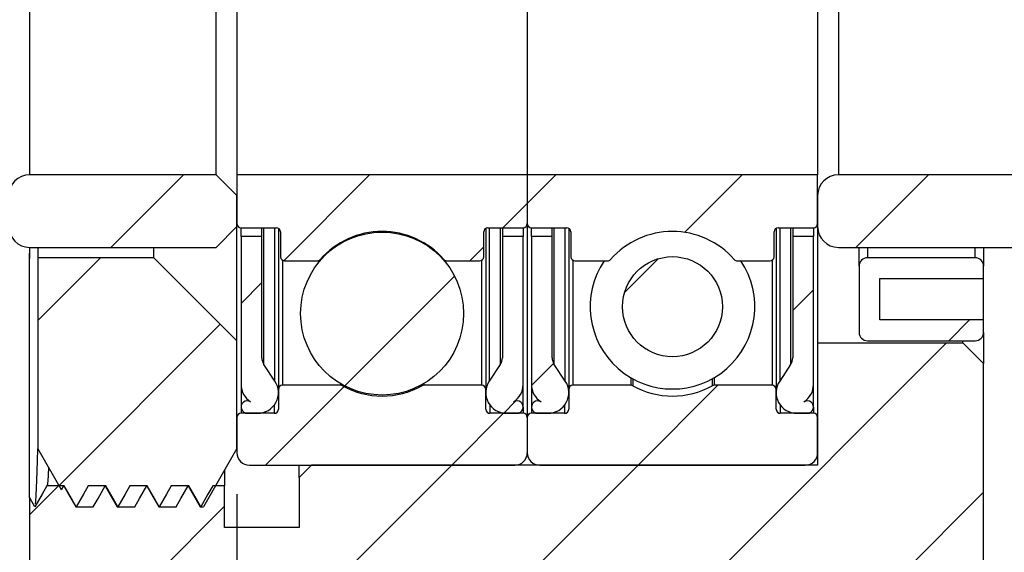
# Model space of a CAD drawing. Header units: millimetres. Extents: x 25 to 346, y 41 to 192.
# Tile 10 of 14: x 220 to 244, y 76 to 89. Entities that reach past the tile are written whole.
import ezdxf

# ---------------------------------------------------------------- set-up
doc = ezdxf.new("R2010")
doc.units = ezdxf.units.MM
doc.layers.add('FORMAT', color=7, linetype='Continuous')
doc.styles.add('SLDTEXTSTYLE0', font='TXT', dxfattribs={"width": 0.75})
doc.dimstyles.new('SLDDIMSTYLE1', dxfattribs={"dimtxt": 3.5, "dimasz": 2.5, "dimexe": 0, "dimexo": 0.0625, "dimgap": 0.875, "dimtad": 1, "dimrnd": 1e-09, "dimzin": 12, "dimdsep": 46, "dimtxsty": 'SLDTEXTSTYLE0', "dimsah": 1, "dimcen": 0.09, "dimadec": 0, "dimazin": 3, "dimtfac": 1, "dimtmove": 0, "dimatfit": 0, "dimfxl": 1, "dimfrac": 2, "dimtolj": 1, "dimtzin": 12, "dimarcsym": 0})
doc.dimstyles.new('SLDDIMSTYLE2', dxfattribs={"dimtxt": 3.5, "dimasz": 2.5, "dimexe": 0, "dimexo": 0.0625, "dimgap": 0.875, "dimtad": 1, "dimrnd": 1e-09, "dimzin": 12, "dimdsep": 46, "dimtxsty": 'SLDTEXTSTYLE0', "dimsah": 1, "dimcen": 0.09, "dimadec": 0, "dimazin": 3, "dimtfac": 1, "dimtofl": 0, "dimtmove": 0, "dimatfit": 3, "dimfxl": 1, "dimfrac": 2, "dimtolj": 1, "dimtzin": 12, "dimarcsym": 0})

# ---------------------------------------------------------------- blocks, each defined once
blk = doc.blocks.new('_D_3')
at = {"layer": 'FORMAT', "color": 7}
for p, q in [((212.655, 92.957), (212.655, 98.457)), ((219.442, 92.957), (211.655, 92.957)), ((212.655, 92.957), (212.655, 84.957)), ((219.442, 84.957), (211.655, 84.957)), ((212.655, 84.957), (212.655, 79.457))]:
    blk.add_line(p, q, dxfattribs=at)
for points in [[(212.655, 92.957), (212.905, 95.457), (212.405, 95.457)], [(212.655, 84.957), (212.405, 82.457), (212.905, 82.457)]]:
    blk.add_solid(points, dxfattribs=at)
at = {"layer": 'FORMAT', "color": 7, "char_height": 3.5, "attachment_point": 1, "rotation": 90, "style": 'SLDTEXTSTYLE0'}
for s, insert in [('8', (208.089, 89.853)), ('%%c', (208.143, 84.574))]:
    blk.add_mtext(s, dxfattribs=dict(at, insert=insert))
blk = doc.blocks.new('_D_8')
at = {"layer": 'FORMAT', "color": 7}
for p, q in [((251.442, 80.057), (251.442, 59.223)), ((225.442, 77.257), (225.442, 59.223)), ((251.442, 60.223), (225.442, 60.223))]:
    blk.add_line(p, q, dxfattribs=at)
for points in [[(225.442, 60.223), (227.942, 59.973), (227.942, 60.473)], [(251.442, 60.223), (248.942, 60.473), (248.942, 59.973)]]:
    blk.add_solid(points, dxfattribs=at)
at = {"layer": 'FORMAT', "color": 7, "insert": (235.46, 64.735), "char_height": 3.5, "attachment_point": 1, "style": 'SLDTEXTSTYLE0'}
blk.add_mtext('26', dxfattribs=at)
blk = doc.blocks.new('_D_9')
at = {"layer": 'FORMAT', "color": 7}
for p, q in [((225.442, 77.257), (225.442, 59.223)), ((220.442, 67.207), (220.442, 59.223)), ((220.442, 60.223), (214.209, 60.223)), ((225.442, 60.223), (220.442, 60.223)), ((225.442, 60.223), (230.942, 60.223))]:
    blk.add_line(p, q, dxfattribs=at)
for points in [[(220.442, 60.223), (217.942, 60.473), (217.942, 59.973)], [(225.442, 60.223), (227.942, 59.973), (227.942, 60.473)]]:
    blk.add_solid(points, dxfattribs=at)
at = {"layer": 'FORMAT', "color": 7, "insert": (214.209, 64.735), "char_height": 3.5, "attachment_point": 1, "style": 'SLDTEXTSTYLE0'}
blk.add_mtext('5', dxfattribs=at)

msp = doc.modelspace()

# ---------------------------------------------------------------- hatches: boundary and pattern name
at = {"linetype": 'Continuous', "lineweight": 18}
h = msp.add_hatch(dxfattribs=at)
h.set_pattern_fill('ANSI31', style=0)
edge = h.paths.add_edge_path(flags=0)
edge.add_line((225.4422, 84.45714), (224.9422, 84.95714))
edge.add_line((224.9422, 84.95714), (220.4422, 84.95714))
edge.add_arc((220.4422, 84.45714), 0.5, 90, 180)
edge.add_line((219.9422, 84.45714), (219.9422, 83.70714))
edge.add_arc((220.4422, 83.70714), 0.5, 180, 270)
edge.add_line((220.4422, 83.20714), (224.9422, 83.20714))
edge.add_line((224.9422, 83.20714), (225.4422, 83.70714))
edge.add_line((225.4422, 83.70714), (225.4422, 84.45714))
h = msp.add_hatch(dxfattribs=at)
h.set_pattern_fill('ANSI31', style=0)
edge = h.paths.add_edge_path(flags=0)
edge.add_arc((232.3422, 83.78214), 0.1, 270, 360)
edge.add_line((232.4422, 83.78214), (232.4422, 84.95714))
edge.add_line((232.4422, 84.95714), (225.4422, 84.95714))
edge.add_line((225.4422, 84.95714), (225.4422, 83.78214))
edge.add_arc((225.5422, 83.78214), 0.1, 180, 270)
edge.add_line((225.5422, 83.68214), (226.3922, 83.68214))
edge.add_arc((226.3922, 83.58214), 0.1, 0, 90, ccw=False)
edge.add_line((226.4922, 83.58214), (226.4922, 82.98214))
edge.add_arc((226.5922, 82.98214), 0.1, 180, 270)
edge.add_line((226.5922, 82.88214), (227.37568, 82.88214))
edge.add_arc((227.37568, 82.98214), 0.1, 270, 318.725277)
edge.add_arc((228.9422, 81.60714), 1.98438, 41.274723, 138.725277, ccw=False)
edge.add_arc((230.50872, 82.98214), 0.1, 221.274723, 270)
edge.add_line((230.50872, 82.88214), (231.2922, 82.88214))
edge.add_arc((231.2922, 82.98214), 0.1, 270, 360)
edge.add_line((231.3922, 82.98214), (231.3922, 83.58214))
edge.add_arc((231.4922, 83.58214), 0.1, 90, 180, ccw=False)
edge.add_line((231.4922, 83.68214), (232.3422, 83.68214))
h = msp.add_hatch(dxfattribs=at)
h.set_pattern_fill('ANSI31', style=0)
edge = h.paths.add_edge_path(flags=0)
edge.add_arc((239.3422, 83.78214), 0.1, 270, 360)
edge.add_line((239.4422, 83.78214), (239.4422, 84.95714))
edge.add_line((239.4422, 84.95714), (232.4422, 84.95714))
edge.add_line((232.4422, 84.95714), (232.4422, 83.78214))
edge.add_arc((232.5422, 83.78214), 0.1, 180, 270)
edge.add_line((232.5422, 83.68214), (233.3922, 83.68214))
edge.add_arc((233.3922, 83.58214), 0.1, 0, 90, ccw=False)
edge.add_line((233.4922, 83.58214), (233.4922, 82.98214))
edge.add_arc((233.5922, 82.98214), 0.1, 180, 270)
edge.add_line((233.5922, 82.88214), (234.37568, 82.88214))
edge.add_arc((234.37568, 82.98214), 0.1, 270, 318.725277)
edge.add_arc((235.9422, 81.60714), 1.98438, 41.274723, 138.725277, ccw=False)
edge.add_arc((237.50872, 82.98214), 0.1, 221.274723, 270)
edge.add_line((237.50872, 82.88214), (238.2922, 82.88214))
edge.add_arc((238.2922, 82.98214), 0.1, 270, 360)
edge.add_line((238.3922, 82.98214), (238.3922, 83.58214))
edge.add_arc((238.4922, 83.58214), 0.1, 90, 180, ccw=False)
edge.add_line((238.4922, 83.68214), (239.3422, 83.68214))
h = msp.add_hatch(dxfattribs=at)
h.set_pattern_fill('ANSI31', style=0)
edge = h.paths.add_edge_path(flags=0)
edge.add_line((244.9422, 84.45714), (244.4422, 84.95714))
edge.add_line((244.4422, 84.95714), (239.9422, 84.95714))
edge.add_arc((239.9422, 84.45714), 0.5, 90, 180)
edge.add_line((239.4422, 84.45714), (239.4422, 83.70714))
edge.add_arc((239.9422, 83.70714), 0.5, 180, 270)
edge.add_line((239.9422, 83.20714), (244.4422, 83.20714))
edge.add_line((244.4422, 83.20714), (244.9422, 83.70714))
edge.add_line((244.9422, 83.70714), (244.9422, 84.45714))
h = msp.add_hatch(dxfattribs=at)
h.set_pattern_fill('ANSI31', style=0)
edge = h.paths.add_edge_path(flags=0)
edge.add_arc((228.9422, 81.61238), 1.96488, 0, 360)
h = msp.add_hatch(dxfattribs=at)
h.set_pattern_fill('ANSI31', style=0)
edge = h.paths.add_edge_path(flags=0)
edge.add_line((226.35785, 79.98505), (226.09281, 80.38145))
edge.add_arc((226.3422, 80.54819), 0.3, 180, 213.76769, ccw=False)
edge.add_line((226.0422, 80.54819), (226.0422, 83.47214))
edge.add_line((226.0422, 83.47214), (225.5422, 83.47214))
edge.add_line((225.5422, 83.47214), (225.5422, 79.90486))
edge.add_arc((226.0422, 79.90486), 0.5, 180, 237.42103)
edge.add_arc((225.6922, 79.35714), 0.15, 57.42103, 270)
edge.add_line((225.6922, 79.20714), (225.9422, 79.20714))
edge.add_arc((225.9422, 79.70714), 0.5, 270, 393.76769)
h = msp.add_hatch(dxfattribs=at)
h.set_pattern_fill('ANSI31', style=0)
edge = h.paths.add_edge_path(flags=0)
edge.add_line((231.8422, 83.47214), (231.8422, 80.54819))
edge.add_arc((231.5422, 80.54819), 0.3, -33.76769, 0, ccw=False)
edge.add_line((231.79159, 80.38145), (231.52655, 79.98505))
edge.add_arc((231.9422, 79.70714), 0.5, 146.23231, 270)
edge.add_line((231.9422, 79.20714), (232.1922, 79.20714))
edge.add_arc((232.1922, 79.35714), 0.15, 270, 482.57897)
edge.add_arc((231.8422, 79.90486), 0.5, 302.57897, 360)
edge.add_line((232.3422, 79.90486), (232.3422, 83.47214))
edge.add_line((232.3422, 83.47214), (231.8422, 83.47214))
h = msp.add_hatch(dxfattribs=at)
h.set_pattern_fill('ANSI31', style=0)
edge = h.paths.add_edge_path(flags=0)
edge.add_line((233.35785, 79.98505), (233.09281, 80.38145))
edge.add_arc((233.3422, 80.54819), 0.3, 180, 213.76769, ccw=False)
edge.add_line((233.0422, 80.54819), (233.0422, 83.47214))
edge.add_line((233.0422, 83.47214), (232.5422, 83.47214))
edge.add_line((232.5422, 83.47214), (232.5422, 79.90486))
edge.add_arc((233.0422, 79.90486), 0.5, 180, 237.42103)
edge.add_arc((232.6922, 79.35714), 0.15, 57.42103, 270)
edge.add_line((232.6922, 79.20714), (232.9422, 79.20714))
edge.add_arc((232.9422, 79.70714), 0.5, 270, 393.76769)
h = msp.add_hatch(dxfattribs=at)
h.set_pattern_fill('ANSI31', style=0)
edge = h.paths.add_edge_path(flags=0)
edge.add_line((238.8422, 83.47214), (238.8422, 80.54819))
edge.add_arc((238.5422, 80.54819), 0.3, -33.76769, 0, ccw=False)
edge.add_line((238.79159, 80.38145), (238.52655, 79.98505))
edge.add_arc((238.9422, 79.70714), 0.5, 146.23231, 270)
edge.add_line((238.9422, 79.20714), (239.1922, 79.20714))
edge.add_arc((239.1922, 79.35714), 0.15, 270, 482.57897)
edge.add_arc((238.8422, 79.90486), 0.5, 302.57897, 360)
edge.add_line((239.3422, 79.90486), (239.3422, 83.47214))
edge.add_line((239.3422, 83.47214), (238.8422, 83.47214))
h = msp.add_hatch(dxfattribs=at)
h.set_pattern_fill('ANSI31', style=0)
edge = h.paths.add_edge_path(flags=0)
edge.add_spline(control_points=[(221.26867, 77.45714), (221.30633, 77.39192), (221.34398, 77.3267), (221.38164, 77.26149), (221.44021, 77.16004), (221.49879, 77.05859), (221.55736, 76.95714)], knot_values=[0, 0, 0, 0, 0.00022593, 0.00022593, 0.00022593, 0.00057736, 0.00057736, 0.00057736, 0.00057736], weights=[1, 1, 1, 1, 1, 1, 1], degree=3, periodic=0)
edge.add_line((221.55736, 76.95714), (221.97996, 76.95714))
edge.add_spline(control_points=[(221.97996, 76.95714), (222.01762, 77.02236), (222.05527, 77.08757), (222.09293, 77.15279), (222.15151, 77.25424), (222.21009, 77.35569), (222.26867, 77.45714)], knot_values=[0, 0, 0, 0, 0.00022593, 0.00022593, 0.00022593, 0.00057737, 0.00057737, 0.00057737, 0.00057737], weights=[1, 1, 1, 1, 1, 1, 1], degree=3, periodic=0)
edge.add_spline(control_points=[(222.26867, 77.45714), (222.30633, 77.39192), (222.34398, 77.3267), (222.38164, 77.26149), (222.44021, 77.16004), (222.49879, 77.05859), (222.55736, 76.95714)], knot_values=[0, 0, 0, 0, 0.00022593, 0.00022593, 0.00022593, 0.00057736, 0.00057736, 0.00057736, 0.00057736], weights=[1, 1, 1, 1, 1, 1, 1], degree=3, periodic=0)
edge.add_line((222.55736, 76.95714), (222.97996, 76.95714))
edge.add_spline(control_points=[(222.97996, 76.95714), (223.01762, 77.02236), (223.05527, 77.08757), (223.09293, 77.15279), (223.15151, 77.25424), (223.21009, 77.35569), (223.26867, 77.45714)], knot_values=[0, 0, 0, 0, 0.00022593, 0.00022593, 0.00022593, 0.00057737, 0.00057737, 0.00057737, 0.00057737], weights=[1, 1, 1, 1, 1, 1, 1], degree=3, periodic=0)
edge.add_spline(control_points=[(223.26867, 77.45714), (223.30633, 77.39192), (223.34398, 77.3267), (223.38164, 77.26149), (223.44021, 77.16004), (223.49879, 77.05859), (223.55736, 76.95714)], knot_values=[0, 0, 0, 0, 0.00022593, 0.00022593, 0.00022593, 0.00057736, 0.00057736, 0.00057736, 0.00057736], weights=[1, 1, 1, 1, 1, 1, 1], degree=3, periodic=0)
edge.add_line((223.55736, 76.95714), (223.97996, 76.95714))
edge.add_spline(control_points=[(223.97996, 76.95714), (224.01762, 77.02236), (224.05527, 77.08757), (224.09293, 77.15279), (224.15151, 77.25424), (224.21009, 77.35569), (224.26867, 77.45714)], knot_values=[0, 0, 0, 0, 0.00022593, 0.00022593, 0.00022593, 0.00057737, 0.00057737, 0.00057737, 0.00057737], weights=[1, 1, 1, 1, 1, 1, 1], degree=3, periodic=0)
edge.add_spline(control_points=[(224.26867, 77.45714), (224.30633, 77.39192), (224.34398, 77.3267), (224.38164, 77.26149), (224.44021, 77.16004), (224.49879, 77.05859), (224.55736, 76.95714)], knot_values=[0, 0, 0, 0, 0.00022593, 0.00022593, 0.00022593, 0.00057736, 0.00057736, 0.00057736, 0.00057736], weights=[1, 1, 1, 1, 1, 1, 1], degree=3, periodic=0)
edge.add_line((224.55736, 76.95714), (224.63391, 76.95714))
edge.add_line((224.63391, 76.95714), (225.4422, 78.35714))
edge.add_line((225.4422, 78.35714), (225.4422, 80.95714))
edge.add_line((225.4422, 80.95714), (223.4422, 82.95714))
edge.add_line((223.4422, 82.95714), (220.6422, 82.95714))
edge.add_line((220.6422, 82.95714), (220.6422, 78.35714))
edge.add_line((220.6422, 78.35714), (221.21524, 77.36461))
edge.add_spline(control_points=[(221.21524, 77.36461), (221.23305, 77.39545), (221.25086, 77.4263), (221.26867, 77.45714)], knot_values=[0.00047052, 0.00047052, 0.00047052, 0.00047052, 0.00057737, 0.00057737, 0.00057737, 0.00057737], weights=[1, 1, 1, 1], degree=3, periodic=0)
h = msp.add_hatch(dxfattribs=at)
h.set_pattern_fill('ANSI31', style=0)
edge = h.paths.add_edge_path(flags=0)
edge.add_arc((235.9422, 81.77812), 1.20562, 0, 360)
h = msp.add_hatch(dxfattribs=at)
h.set_pattern_fill('ANSI31', style=0)
edge = h.paths.add_edge_path(flags=0)
edge.add_line((240.9422, 81.45714), (240.9422, 82.45714))
edge.add_line((240.9422, 82.45714), (243.4422, 82.45714))
edge.add_line((243.4422, 82.45714), (243.4422, 82.75714))
edge.add_arc((243.2422, 82.75714), 0.2, 0, 90)
edge.add_line((243.2422, 82.95714), (240.6422, 82.95714))
edge.add_arc((240.6422, 82.75714), 0.2, 90, 180)
edge.add_line((240.4422, 82.75714), (240.4422, 81.15714))
edge.add_arc((240.6422, 81.15714), 0.2, 180, 270)
edge.add_line((240.6422, 80.95714), (243.2422, 80.95714))
edge.add_arc((243.2422, 81.15714), 0.2, 270, 360)
edge.add_line((243.4422, 81.15714), (243.4422, 81.45714))
edge.add_line((243.4422, 81.45714), (240.9422, 81.45714))
h = msp.add_hatch(dxfattribs=at)
h.set_pattern_fill('ANSI31', style=0)
edge = h.paths.add_edge_path(flags=0)
edge.add_spline(control_points=[(223.85737, 77.45714), (223.81972, 77.39192), (223.78206, 77.3267), (223.7444, 77.26149), (223.68583, 77.16004), (223.62725, 77.05859), (223.56867, 76.95714)], knot_values=[0, 0, 0, 0, 0.00022593, 0.00022593, 0.00022593, 0.00057736, 0.00057736, 0.00057736, 0.00057736], weights=[1, 1, 1, 1, 1, 1, 1], degree=3, periodic=0)
edge.add_spline(control_points=[(223.56867, 76.95714), (223.53101, 77.02236), (223.49336, 77.08757), (223.4557, 77.15279), (223.39712, 77.25424), (223.33854, 77.35569), (223.27997, 77.45714)], knot_values=[0, 0, 0, 0, 0.00022593, 0.00022593, 0.00022593, 0.00057736, 0.00057736, 0.00057736, 0.00057736], weights=[1, 1, 1, 1, 1, 1, 1], degree=3, periodic=0)
edge.add_line((223.27997, 77.45714), (222.85737, 77.45714))
edge.add_spline(control_points=[(222.85737, 77.45714), (222.81972, 77.39192), (222.78206, 77.3267), (222.7444, 77.26149), (222.68583, 77.16004), (222.62725, 77.05859), (222.56867, 76.95714)], knot_values=[0, 0, 0, 0, 0.00022593, 0.00022593, 0.00022593, 0.00057736, 0.00057736, 0.00057736, 0.00057736], weights=[1, 1, 1, 1, 1, 1, 1], degree=3, periodic=0)
edge.add_spline(control_points=[(222.56867, 76.95714), (222.53101, 77.02236), (222.49336, 77.08757), (222.4557, 77.15279), (222.39712, 77.25424), (222.33854, 77.35569), (222.27997, 77.45714)], knot_values=[0, 0, 0, 0, 0.00022593, 0.00022593, 0.00022593, 0.00057736, 0.00057736, 0.00057736, 0.00057736], weights=[1, 1, 1, 1, 1, 1, 1], degree=3, periodic=0)
edge.add_line((222.27997, 77.45714), (221.85737, 77.45714))
edge.add_spline(control_points=[(221.85737, 77.45714), (221.81972, 77.39192), (221.78206, 77.3267), (221.7444, 77.26149), (221.68583, 77.16004), (221.62725, 77.05859), (221.56867, 76.95714)], knot_values=[0, 0, 0, 0, 0.00022593, 0.00022593, 0.00022593, 0.00057736, 0.00057736, 0.00057736, 0.00057736], weights=[1, 1, 1, 1, 1, 1, 1], degree=3, periodic=0)
edge.add_spline(control_points=[(221.56867, 76.95714), (221.53101, 77.02236), (221.49336, 77.08757), (221.4557, 77.15279), (221.39712, 77.25424), (221.33854, 77.35569), (221.27997, 77.45714)], knot_values=[0, 0, 0, 0, 0.00022593, 0.00022593, 0.00022593, 0.00057736, 0.00057736, 0.00057736, 0.00057736], weights=[1, 1, 1, 1, 1, 1, 1], degree=3, periodic=0)
edge.add_line((221.27997, 77.45714), (220.85737, 77.45714))
edge.add_spline(control_points=[(220.85737, 77.45714), (220.81972, 77.39192), (220.78206, 77.3267), (220.7444, 77.26149), (220.68583, 77.16004), (220.62725, 77.05859), (220.56867, 76.95714)], knot_values=[0, 0, 0, 0, 0.00022593, 0.00022593, 0.00022593, 0.00057736, 0.00057736, 0.00057736, 0.00057736], weights=[1, 1, 1, 1, 1, 1, 1], degree=3, periodic=0)
edge.add_spline(control_points=[(220.56867, 76.95714), (220.53101, 77.02236), (220.49336, 77.08757), (220.4557, 77.15279), (220.4512, 77.16059), (220.4467, 77.16838), (220.4422, 77.17617)], knot_values=[0, 0, 0, 0, 0.00022593, 0.00022593, 0.00022593, 0.00025292, 0.00025292, 0.00025292, 0.00025292], weights=[1, 1, 1, 1, 1, 1, 1], degree=3, periodic=0)
edge.add_line((220.4422, 77.17617), (220.4422, 74.70714))
edge.add_line((220.4422, 74.70714), (224.4422, 74.70714))
edge.add_line((224.4422, 74.70714), (224.4422, 73.15714))
edge.add_line((224.4422, 73.15714), (229.4422, 73.15714))
edge.add_line((229.4422, 73.15714), (229.4422, 74.95714))
edge.add_line((229.4422, 74.95714), (243.1422, 74.95714))
edge.add_line((243.1422, 74.95714), (243.4422, 75.25714))
edge.add_line((243.4422, 75.25714), (243.4422, 80.40714))
edge.add_line((243.4422, 80.40714), (242.9422, 80.90714))
edge.add_line((242.9422, 80.90714), (239.4422, 80.90714))
edge.add_line((239.4422, 80.90714), (239.4422, 77.95714))
edge.add_line((239.4422, 77.95714), (227.2422, 77.95714))
edge.add_line((227.2422, 77.95714), (226.9422, 77.65714))
edge.add_line((226.9422, 77.65714), (226.9422, 76.45714))
edge.add_line((226.9422, 76.45714), (225.1422, 76.45714))
edge.add_line((225.1422, 76.45714), (225.1422, 77.45714))
edge.add_line((225.1422, 77.45714), (224.85737, 77.45714))
edge.add_spline(control_points=[(224.85737, 77.45714), (224.81972, 77.39192), (224.78206, 77.3267), (224.7444, 77.26149), (224.68583, 77.16004), (224.62725, 77.05859), (224.56867, 76.95714)], knot_values=[0, 0, 0, 0, 0.00022593, 0.00022593, 0.00022593, 0.00057736, 0.00057736, 0.00057736, 0.00057736], weights=[1, 1, 1, 1, 1, 1, 1], degree=3, periodic=0)
edge.add_spline(control_points=[(224.56867, 76.95714), (224.53101, 77.02236), (224.49336, 77.08757), (224.4557, 77.15279), (224.39712, 77.25424), (224.33854, 77.35569), (224.27997, 77.45714)], knot_values=[0, 0, 0, 0, 0.00022593, 0.00022593, 0.00022593, 0.00057736, 0.00057736, 0.00057736, 0.00057736], weights=[1, 1, 1, 1, 1, 1, 1], degree=3, periodic=0)
edge.add_line((224.27997, 77.45714), (223.85737, 77.45714))
h = msp.add_hatch(dxfattribs=at)
h.set_pattern_fill('ANSI31', style=0)
edge = h.paths.add_edge_path(flags=0)
edge.add_arc((232.1422, 78.25714), 0.3, 270, 360)
edge.add_line((232.4422, 78.25714), (232.4422, 79.10714))
edge.add_arc((232.3422, 79.10714), 0.1, 0, 90)
edge.add_line((232.3422, 79.20714), (231.5422, 79.20714))
edge.add_arc((231.5422, 79.30714), 0.1, 180, 270, ccw=False)
edge.add_line((231.4422, 79.30714), (231.4422, 79.78214))
edge.add_arc((231.3422, 79.78214), 0.1, 0, 90)
edge.add_line((231.3422, 79.88214), (229.94917, 79.88214))
edge.add_arc((229.94917, 79.78214), 0.1, 90, 118.888416)
edge.add_arc((228.9422, 81.60714), 1.98438, 241.111584, 298.888416, ccw=False)
edge.add_arc((227.93523, 79.78214), 0.1, 61.111584, 90)
edge.add_line((227.93523, 79.88214), (226.5422, 79.88214))
edge.add_arc((226.5422, 79.78214), 0.1, 90, 180)
edge.add_line((226.4422, 79.78214), (226.4422, 79.30714))
edge.add_arc((226.3422, 79.30714), 0.1, 270, 360, ccw=False)
edge.add_line((226.3422, 79.20714), (225.5422, 79.20714))
edge.add_arc((225.5422, 79.10714), 0.1, 90, 180)
edge.add_line((225.4422, 79.10714), (225.4422, 78.25714))
edge.add_arc((225.7422, 78.25714), 0.3, 180, 270)
edge.add_line((225.7422, 77.95714), (232.1422, 77.95714))
h = msp.add_hatch(dxfattribs=at)
h.set_pattern_fill('ANSI31', style=0)
edge = h.paths.add_edge_path(flags=0)
edge.add_arc((239.1422, 78.25714), 0.3, 270, 360)
edge.add_line((239.4422, 78.25714), (239.4422, 79.10714))
edge.add_arc((239.3422, 79.10714), 0.1, 0, 90)
edge.add_line((239.3422, 79.20714), (238.5422, 79.20714))
edge.add_arc((238.5422, 79.30714), 0.1, 180, 270, ccw=False)
edge.add_line((238.4422, 79.30714), (238.4422, 79.78214))
edge.add_arc((238.3422, 79.78214), 0.1, 0, 90)
edge.add_line((238.3422, 79.88214), (236.94917, 79.88214))
edge.add_arc((236.94917, 79.78214), 0.1, 90, 118.888416)
edge.add_arc((235.9422, 81.60714), 1.98438, 241.111584, 298.888416, ccw=False)
edge.add_arc((234.93523, 79.78214), 0.1, 61.111584, 90)
edge.add_line((234.93523, 79.88214), (233.5422, 79.88214))
edge.add_arc((233.5422, 79.78214), 0.1, 90, 180)
edge.add_line((233.4422, 79.78214), (233.4422, 79.30714))
edge.add_arc((233.3422, 79.30714), 0.1, 270, 360, ccw=False)
edge.add_line((233.3422, 79.20714), (232.5422, 79.20714))
edge.add_arc((232.5422, 79.10714), 0.1, 90, 180)
edge.add_line((232.4422, 79.10714), (232.4422, 78.25714))
edge.add_arc((232.7422, 78.25714), 0.3, 180, 270)
edge.add_line((232.7422, 77.95714), (239.1422, 77.95714))

# ---------------------------------------------------------------- linework, layer by layer
at = {"color": 7, "linetype": 'Continuous', "lineweight": 25}
for p, q in [((220.4422, 92.95714), (220.4422, 84.95714)), ((224.9422, 84.95714), (224.9422, 92.95714)), ((225.4422, 92.95714), (225.4422, 84.95714)), ((232.4422, 92.95714), (232.4422, 84.95714)), ((239.4422, 92.95714), (239.4422, 84.95714)), ((239.9422, 92.95714), (239.9422, 84.95714)), ((224.9422, 84.95714), (220.4422, 84.95714)), ((224.9422, 84.95714), (225.4422, 84.45714)), ((232.4422, 84.95714), (225.4422, 84.95714)), ((225.4422, 84.95714), (225.4422, 83.78214)), ((239.4422, 84.95714), (232.4422, 84.95714)), ((232.4422, 84.95714), (232.4422, 83.78214)), ((239.4422, 83.78214), (239.4422, 84.95714)), ((244.4422, 84.95714), (239.9422, 84.95714)), ((225.4422, 83.70714), (225.4422, 84.45714)), ((239.4422, 84.45714), (239.4422, 83.70714)), ((225.4422, 83.70714), (224.9422, 83.20714)), ((225.4422, 80.95714), (225.4422, 83.70714)), ((225.5422, 83.47214), (225.5422, 83.68214)), ((225.5422, 83.68214), (226.3922, 83.68214)), ((226.0422, 83.47214), (226.0422, 83.68214)), ((226.4422, 83.66874), (226.4422, 79.78214)), ((226.4922, 83.58214), (226.4922, 82.98214)), ((231.3922, 82.98214), (231.3922, 83.58214)), ((231.4422, 83.66874), (231.4422, 79.78214)), ((231.4922, 83.68214), (232.3422, 83.68214)), ((231.8422, 83.68214), (231.8422, 83.47214)), ((232.3422, 83.68214), (232.3422, 83.47214)), ((232.4422, 83.78214), (232.4422, 79.10714)), ((232.5422, 83.47214), (232.5422, 83.68214)), ((232.5422, 83.68214), (233.3922, 83.68214)), ((233.0422, 83.47214), (233.0422, 83.68214)), ((233.4422, 83.66874), (233.4422, 79.78214)), ((233.4922, 83.58214), (233.4922, 82.98214)), ((238.3922, 82.98214), (238.3922, 83.58214)), ((238.4422, 83.66874), (238.4422, 79.78214)), ((238.4922, 83.68214), (239.3422, 83.68214)), ((238.8422, 83.68214), (238.8422, 83.47214)), ((239.3422, 83.68214), (239.3422, 83.47214)), ((239.4422, 83.70714), (239.4422, 80.90714)), ((226.0422, 83.47214), (225.5422, 83.47214)), ((225.5422, 83.47214), (225.5422, 79.90486)), ((226.0422, 80.54819), (226.0422, 83.47214)), ((232.3422, 83.47214), (231.8422, 83.47214)), ((231.8422, 83.47214), (231.8422, 80.54819)), ((232.3422, 79.90486), (232.3422, 83.47214)), ((233.0422, 83.47214), (232.5422, 83.47214)), ((232.5422, 83.47214), (232.5422, 79.90486)), ((233.0422, 80.54819), (233.0422, 83.47214)), ((239.3422, 83.47214), (238.8422, 83.47214)), ((238.8422, 83.47214), (238.8422, 80.54819)), ((239.3422, 79.90486), (239.3422, 83.47214)), ((220.4422, 83.20714), (224.9422, 83.20714)), ((220.4422, 82.9361), (220.44648, 83.20714)), ((220.4422, 83.20714), (220.4422, 82.9361)), ((220.6422, 83.20714), (220.6422, 82.95714)), ((223.4422, 82.95714), (223.4422, 83.20714)), ((239.9422, 83.20714), (244.4422, 83.20714)), ((240.4422, 82.75714), (240.4422, 83.20714)), ((243.4422, 83.20714), (243.4422, 82.75714)), ((223.4422, 82.95714), (220.6422, 82.95714)), ((220.6422, 82.95714), (220.6422, 78.35714)), ((223.4422, 82.95714), (225.4422, 80.95714)), ((226.5922, 82.88214), (227.37568, 82.88214)), ((227.41719, 82.89116), (227.43377, 82.87151)), ((230.45063, 82.87151), (230.46721, 82.89116)), ((230.50872, 82.88214), (231.2922, 82.88214)), ((233.5922, 82.88214), (234.37568, 82.88214)), ((237.50872, 82.88214), (238.2922, 82.88214)), ((243.2422, 82.95714), (240.6422, 82.95714)), ((240.4422, 82.75714), (240.4422, 81.15714)), ((243.4422, 82.45714), (243.4422, 82.75714)), ((240.9422, 82.45714), (243.4422, 82.45714)), ((240.9422, 81.45714), (240.9422, 82.45714)), ((243.4422, 81.45714), (243.4422, 82.45714)), ((243.4422, 81.45714), (240.9422, 81.45714)), ((243.4422, 81.15714), (243.4422, 81.45714)), ((225.4422, 78.35714), (225.4422, 80.95714)), ((240.6422, 80.95714), (243.2422, 80.95714)), ((242.9422, 80.90714), (242.9422, 80.95714)), ((243.4422, 81.15714), (243.4422, 80.40714)), ((239.4422, 80.90714), (242.9422, 80.90714)), ((239.4422, 80.90714), (239.4422, 77.95714)), ((242.9422, 80.90714), (243.4422, 80.40714)), ((226.35785, 79.98505), (226.09281, 80.38145)), ((231.79159, 80.38145), (231.52655, 79.98505)), ((233.35785, 79.98505), (233.09281, 80.38145)), ((238.79159, 80.38145), (238.52655, 79.98505)), ((243.4422, 75.25714), (243.4422, 80.40714)), ((225.5422, 79.90486), (225.5422, 79.35714)), ((226.4422, 79.78214), (226.4422, 79.30714)), ((227.93523, 79.88214), (226.5422, 79.88214)), ((231.3422, 79.88214), (229.94917, 79.88214)), ((231.4422, 79.30714), (231.4422, 79.78214)), ((232.3422, 79.35714), (232.3422, 79.90486)), ((232.5422, 79.90486), (232.5422, 79.35714)), ((233.4422, 79.78214), (233.4422, 79.30714)), ((234.93523, 79.88214), (233.5422, 79.88214)), ((238.3422, 79.88214), (236.94917, 79.88214)), ((238.4422, 79.30714), (238.4422, 79.78214)), ((239.3422, 79.35714), (239.3422, 79.90486)), ((225.4422, 79.10714), (225.4422, 78.25714)), ((226.3422, 79.20714), (225.5422, 79.20714)), ((225.6922, 79.20714), (225.9422, 79.20714)), ((232.3422, 79.20714), (231.5422, 79.20714)), ((231.9422, 79.20714), (232.1922, 79.20714)), ((232.4422, 79.10714), (232.4422, 78.25714)), ((233.3422, 79.20714), (232.5422, 79.20714)), ((232.6922, 79.20714), (232.9422, 79.20714)), ((239.3422, 79.20714), (238.5422, 79.20714)), ((238.9422, 79.20714), (239.1922, 79.20714)), ((239.4422, 78.25714), (239.4422, 79.10714)), ((221.21524, 77.36461), (220.6422, 78.35714)), ((225.4422, 78.35714), (224.63391, 76.95714)), ((225.7422, 77.95714), (232.1422, 77.95714)), ((226.9422, 77.65714), (227.2422, 77.95714)), ((226.9422, 77.65714), (226.9422, 77.95714)), ((239.4422, 77.95714), (227.2422, 77.95714)), ((232.7422, 77.95714), (239.1422, 77.95714)), ((225.1422, 77.83752), (225.1422, 77.45714)), ((226.9422, 77.65714), (226.9422, 76.45714)), ((221.27997, 77.45714), (220.85737, 77.45714)), ((221.21524, 77.36461), (221.26867, 77.45714)), ((222.27997, 77.45714), (221.85737, 77.45714)), ((223.27997, 77.45714), (222.85737, 77.45714)), ((224.27997, 77.45714), (223.85737, 77.45714)), ((224.26867, 77.45714), (224.55736, 76.95714)), ((225.1422, 77.45714), (224.85737, 77.45714)), ((225.1422, 76.45714), (225.1422, 77.45714)), ((220.4422, 77.17617), (220.4422, 74.70714)), ((221.55736, 76.95714), (221.97996, 76.95714)), ((222.55736, 76.95714), (222.97996, 76.95714)), ((223.55736, 76.95714), (223.97996, 76.95714)), ((224.55736, 76.95714), (224.63391, 76.95714)), ((226.9422, 76.45714), (225.1422, 76.45714))]:
    msp.add_line(p, q, dxfattribs=at)
at = {"color": 8, "linetype": 'Continuous', "lineweight": 25}
for p, q in [((226.09281, 80.38145), (226.09281, 83.68214)), ((226.35785, 79.98505), (226.35785, 83.68214)), ((231.52655, 83.68214), (231.52655, 79.98505)), ((231.79159, 83.68214), (231.79159, 80.38145)), ((233.09281, 80.38145), (233.09281, 83.68214)), ((233.35785, 79.98505), (233.35785, 83.68214)), ((238.52655, 83.68214), (238.52655, 79.98505)), ((238.79159, 83.68214), (238.79159, 80.38145)), ((240.6422, 83.20714), (240.6422, 82.95714)), ((243.2422, 82.95714), (243.2422, 83.20714)), ((226.5422, 82.89554), (226.5422, 79.88214)), ((231.3422, 82.89554), (231.3422, 79.88214)), ((233.5422, 82.89554), (233.5422, 79.88214)), ((238.3422, 82.89554), (238.3422, 79.88214)), ((234.93523, 80.06823), (234.93523, 79.88214)), ((234.98354, 80.04068), (234.98354, 79.8697)), ((236.90086, 80.04068), (236.90086, 79.8697)), ((236.94917, 80.06823), (236.94917, 79.88214)), ((227.93523, 79.92514), (227.93523, 79.88214)), ((227.98354, 79.89723), (227.98354, 79.8697)), ((229.90086, 79.89723), (229.90086, 79.8697)), ((229.94917, 79.92514), (229.94917, 79.88214)), ((225.5422, 79.35714), (225.5422, 79.20714)), ((226.3422, 79.40714), (226.3422, 79.20714)), ((231.5422, 79.40714), (231.5422, 79.20714)), ((232.3422, 79.35714), (232.3422, 79.20714)), ((232.5422, 79.35714), (232.5422, 79.20714)), ((233.3422, 79.40714), (233.3422, 79.20714)), ((238.5422, 79.40714), (238.5422, 79.20714)), ((239.3422, 79.35714), (239.3422, 79.20714))]:
    msp.add_line(p, q, dxfattribs=at)
at = {"color": 7, "linetype": 'Continuous', "lineweight": 25, "flags": 128}
for points in [[(220.85737, 77.45714), (220.7444, 77.26149), (220.56867, 76.95714)], [(221.26867, 77.45714), (221.38164, 77.26149), (221.55736, 76.95714)], [(221.56867, 76.95714), (221.4557, 77.15279), (221.27997, 77.45714)], [(221.85737, 77.45714), (221.7444, 77.26149), (221.56867, 76.95714)], [(221.97996, 76.95714), (222.09293, 77.15279), (222.26867, 77.45714)], [(222.26867, 77.45714), (222.38164, 77.26149), (222.55736, 76.95714)], [(222.56867, 76.95714), (222.4557, 77.15279), (222.27997, 77.45714)], [(222.85737, 77.45714), (222.7444, 77.26149), (222.56867, 76.95714)], [(222.97996, 76.95714), (223.09293, 77.15279), (223.26867, 77.45714)], [(223.26867, 77.45714), (223.38164, 77.26149), (223.55736, 76.95714)], [(223.56867, 76.95714), (223.4557, 77.15279), (223.27997, 77.45714)], [(223.85737, 77.45714), (223.7444, 77.26149), (223.56867, 76.95714)], [(223.97996, 76.95714), (224.09293, 77.15279), (224.26867, 77.45714)], [(224.56867, 76.95714), (224.4557, 77.15279), (224.27997, 77.45714)], [(224.85737, 77.45714), (224.7444, 77.26149), (224.56867, 76.95714)], [(220.56867, 76.95714), (220.4557, 77.15279), (220.4422, 77.17617)]]:
    msp.add_lwpolyline(points, dxfattribs=at)
at = {"color": 7, "linetype": 'Continuous', "lineweight": 25}
for centre, radius in [((228.9422, 81.61238), 1.96488), ((235.9422, 81.77812), 1.20562)]:
    msp.add_circle(centre, radius, dxfattribs=at)
for centre, radius, start, end in [((220.4422, 84.45714), 0.5, 90, 180), ((239.9422, 84.45714), 0.5, 90, 180), ((220.4422, 83.70714), 0.5, 180, 270), ((225.5422, 83.78214), 0.1, 180, 270), ((226.3922, 83.58214), 0.1, 0, 90), ((228.9422, 81.60714), 1.98438, 41.274723, 138.725277), ((231.4922, 83.58214), 0.1, 90, 180), ((232.3422, 83.78214), 0.1, 270, 0), ((232.5422, 83.78214), 0.1, 180, 270), ((233.3922, 83.58214), 0.1, 0, 90), ((235.9422, 81.60714), 1.98438, 41.274723, 138.725277), ((238.4922, 83.58214), 0.1, 90, 180), ((239.3422, 83.78214), 0.1, 270, 360), ((239.9422, 83.70714), 0.5, 180, 270), ((226.5922, 82.98214), 0.1, 180, 270), ((227.37568, 82.98214), 0.1, 270, 318.725277), ((230.50872, 82.98214), 0.1, 221.274723, 270), ((231.2922, 82.98214), 0.1, 270, 0), ((233.5922, 82.98214), 0.1, 180, 270), ((235.9422, 81.77812), 1.98437, 146.195919, 33.804081), ((234.37568, 82.98214), 0.1, 270, 318.725277), ((237.50872, 82.98214), 0.1, 221.274723, 270), ((238.2922, 82.98214), 0.1, 270, 0), ((240.6422, 82.75714), 0.2, 90, 180), ((243.2422, 82.75714), 0.2, 0, 90), ((240.6422, 81.15714), 0.2, 180, 270), ((243.2422, 81.15714), 0.2, 270, 0), ((226.3422, 80.54819), 0.3, 180, 213.76769), ((231.5422, 80.54819), 0.3, 326.23231, 0), ((233.3422, 80.54819), 0.3, 180, 213.76769), ((238.5422, 80.54819), 0.3, 326.23231, 0), ((226.0422, 79.90486), 0.5, 180, 237.42103), ((225.9422, 79.70714), 0.5, 270, 33.76769), ((226.5422, 79.78214), 0.1, 90, 180), ((227.93523, 79.78214), 0.1, 61.111584, 90), ((228.9422, 81.60714), 1.98437, 241.111584, 298.888416), ((229.94917, 79.78214), 0.1, 90, 118.888416), ((231.3422, 79.78214), 0.1, 360, 90), ((231.9422, 79.70714), 0.5, 146.23231, 270), ((231.8422, 79.90486), 0.5, 302.57897, 0), ((233.0422, 79.90486), 0.5, 180, 237.42103), ((232.9422, 79.70714), 0.5, 270, 33.76769), ((233.5422, 79.78214), 0.1, 90, 180), ((234.93523, 79.78214), 0.1, 61.111584, 90), ((235.9422, 81.60714), 1.98438, 241.111584, 298.888416), ((236.94917, 79.78214), 0.1, 90, 118.888416), ((238.3422, 79.78214), 0.1, 0, 90), ((238.9422, 79.70714), 0.5, 146.23231, 270), ((238.8422, 79.90486), 0.5, 302.57897, 0), ((225.6922, 79.35714), 0.15, 57.42103, 270), ((226.3422, 79.30714), 0.1, 270, 0), ((231.5422, 79.30714), 0.1, 180, 270), ((232.1922, 79.35714), 0.15, 270, 122.57897), ((232.6922, 79.35714), 0.15, 57.42103, 270), ((233.3422, 79.30714), 0.1, 270, 0), ((238.5422, 79.30714), 0.1, 180, 270), ((239.1922, 79.35714), 0.15, 270, 122.57897), ((225.5422, 79.10714), 0.1, 90, 180), ((232.3422, 79.10714), 0.1, 0, 90), ((232.5422, 79.10714), 0.1, 90, 180), ((239.3422, 79.10714), 0.1, 0, 90), ((225.7422, 78.25714), 0.3, 180, 270), ((232.1422, 78.25714), 0.3, 270, 0), ((232.7422, 78.25714), 0.3, 180, 270), ((239.1422, 78.25714), 0.3, 270, 0)]:
    msp.add_arc(centre, radius, start, end, dxfattribs=at)
for points, knots in [([(220.4422, 77.17617), (220.4422, 77.18797), (220.4422, 77.23127), (220.4422, 77.37794), (220.4422, 77.48134), (220.4422, 77.68167), (220.4422, 77.75609), (220.4422, 77.92081), (220.4422, 78.01144), (220.4422, 78.30383), (220.4422, 78.52635), (220.4422, 79.02488), (220.4422, 79.3009), (220.4422, 79.90741), (220.4422, 80.23993), (220.4422, 81.29268), (220.4422, 82.07385), (220.4422, 82.9361)], [0, 0, 0, 0, 0.125, 0.125, 0.25, 0.25, 0.3125, 0.3125, 0.375, 0.375, 0.5, 0.5, 0.625, 0.625, 0.75, 0.75, 1, 1, 1, 1]), ([(220.58395, 77.024), (220.58499, 77.0282), (220.59182, 77.0556), (220.60365, 77.2443), (220.61943, 77.60342), (220.63268, 77.97936), (220.64076, 78.276), (220.64294, 78.35586)], [0, 0, 0, 0, 0.05098857, 0.33301587, 0.61108929, 0.89529712, 1, 1, 1, 1]), ([(220.8998, 77.91096), (220.89731, 77.85394), (220.88947, 77.67502), (220.87574, 77.51518), (220.86382, 77.45774), (220.8576, 77.45716), (220.85737, 77.45714)], [0, 0, 0, 0, 0.18503571, 0.58064449, 0.98470775, 1, 1, 1, 1])]:
    msp.add_open_spline(points, degree=3, knots=knots, dxfattribs=at)

# ---------------------------------------------------------------- dimensions: what is measured, and where the dimension line sits
at = {"layer": 'FORMAT', "color": 7}
dim = msp.add_linear_dim(base=(212.65456, 84.95714), p1=(220.4422, 92.95714), p2=(220.4422, 84.95714), angle=90, text='%%c<>', dimstyle='SLDDIMSTYLE1', dxfattribs=at)
dim.commit()
dim.dimension.update_dxf_attribs({"geometry": '_D_3', "text_midpoint": (212.65456, 88.50653), "dimtype": 160})
for base, p1, p2, dimstyle, picture, middle in [((225.4422, 60.22334), (251.4422, 81.05714), (225.4422, 78.25714), 'SLDDIMSTYLE2', '_D_8', (238.04611, 60.22334)), ((220.4422, 60.22334), (225.4422, 78.25714), (220.4422, 68.20714), 'SLDDIMSTYLE1', '_D_9', (215.50217, 60.22334))]:
    dim = msp.add_linear_dim(base=base, p1=p1, p2=p2, dimstyle=dimstyle, dxfattribs=at)
    dim.commit()
    dim.dimension.update_dxf_attribs({"geometry": picture, "text_midpoint": middle, "dimtype": 160})

doc.saveas('drawing.dxf')
